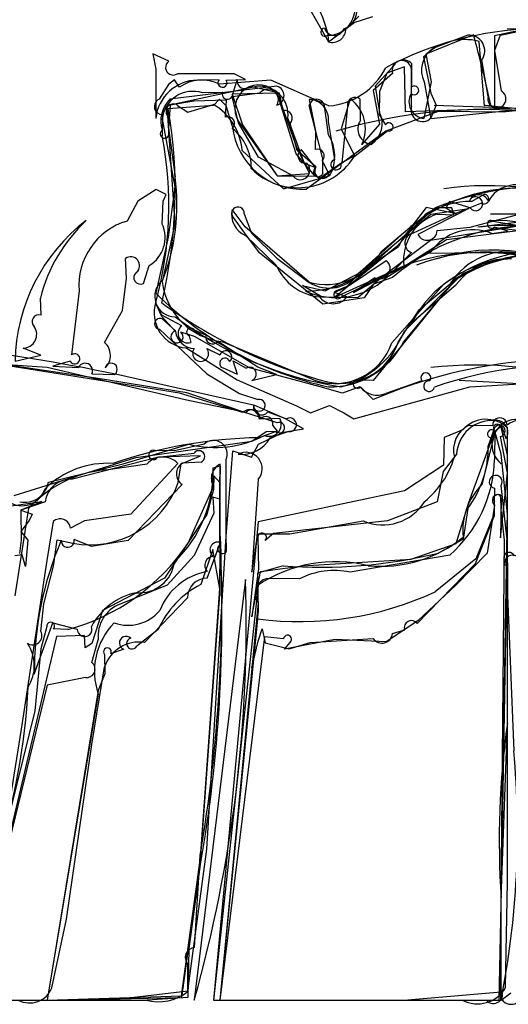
# Model space of a CAD drawing. Extents: x -1.77 to 1.77, y -3.36 to 0.01.
# Tile 2 of 8: x -0.82 to -0.02, y -3.36 to -1.76. Entities that reach past the tile are written whole.
import ezdxf

# ---------------------------------------------------------------- set-up
doc = ezdxf.new("R2010")
doc.units = 0

msp = doc.modelspace()

# ---------------------------------------------------------------- linework, layer by layer
at = {"layer": 'Wire 1', "color": 202, "linetype": 'CONTINUOUS'}
for p, q in [((-0.312499, -1.791151), (-0.27046, -1.75964)), ((-0.27046, -1.75964), (-0.240191, -1.749901)), ((-0.313698, -1.780257), (-0.312499, -1.791151)), ((-0.085592, -1.780566), (-0.141091, -1.801475)), ((-0.032526, -1.780672), (-0.042028, -1.805254)), ((-0.032526, -1.780672), (-0.000584, -1.773822)), ((-0.57247, -1.823072), (-0.59883, -1.810682)), ((-0.59883, -1.810682), (-0.593748, -1.83582)), ((-0.042028, -1.805254), (-0.03125, -1.87141)), ((-0.052083, -1.880182), (-0.0625, -1.820704)), ((-0.593748, -1.83582), (-0.593748, -1.91615)), ((-0.524292, -1.843234), (-0.558554, -1.843234)), ((-0.466216, -1.843234), (-0.524292, -1.843234)), ((-0.447376, -1.852841), (-0.466216, -1.843234)), ((-0.490702, -1.853051), (-0.525844, -1.853653)), ((-0.479036, -1.853533), (-0.447376, -1.852841)), ((-0.156249, -1.856335), (-0.145833, -1.91615)), ((-0.396336, -1.863702), (-0.57066, -1.8849)), ((-0.395624, -1.87473), (-0.469512, -1.876802)), ((-0.469512, -1.876802), (-0.452366, -1.926416)), ((-0.469249, -1.880227), (-0.424068, -1.874483)), ((-0.364582, -1.961731), (-0.395624, -1.87473)), ((-0.54181, -1.905864), (-0.499497, -1.893612)), ((-0.489822, -1.884694), (-0.49979, -1.895044)), ((-0.478889, -1.895666), (-0.489822, -1.884694)), ((-0.459096, -1.923473), (-0.469249, -1.880227)), ((-0.49979, -1.895044), (-0.573515, -1.900304)), ((-0.558217, -1.89487), (-0.54181, -1.905864)), ((-0.46897, -1.929249), (-0.478889, -1.895666)), ((-0.322347, -1.979661), (-0.343749, -1.895305)), ((-0.312499, -1.942853), (-0.318936, -1.895676)), ((-0.133572, -1.905004), (-0.218928, -1.937207)), ((-0.145833, -1.91615), (0.057044, -1.895316)), ((-0.028367, -1.905733), (-0.133572, -1.905004)), ((0.145833, -1.91615), (-0.057044, -1.895316)), ((-0.572332, -1.942271), (-0.572915, -1.913658)), ((-0.426202, -1.979077), (-0.459096, -1.923473)), ((-0.452366, -1.926416), (-0.395832, -2.009899)), ((-0.218928, -1.937207), (-0.348106, -2.031404)), ((-0.453068, -1.968221), (-0.385415, -2.030732)), ((-0.343045, -2.005856), (-0.364582, -1.961731)), ((-0.333132, -1.996969), (-0.356449, -1.967218)), ((-0.370427, -2.009899), (-0.426202, -1.979077)), ((-0.322347, -1.979661), (-0.322174, -2.006343)), ((-0.395832, -2.009899), (-0.343045, -2.005856)), ((-0.385415, -2.030732), (-0.31031, -2.009415)), ((-0.59325, -2.032239), (-0.623051, -2.051068)), ((-0.576999, -2.040449), (-0.59325, -2.032239)), ((-0.623051, -2.051068), (-0.640275, -2.08343)), ((-0.583331, -2.088386), (-0.581507, -2.051065)), ((-0.581507, -2.051065), (-0.576999, -2.040449)), ((-0.115181, -2.051549), (-0.121171, -2.062703)), ((-0.081788, -2.061981), (-0.115181, -2.051549)), ((-0.448228, -2.092822), (-0.469517, -2.064453)), ((-0.153006, -2.061223), (-0.176582, -2.091576)), ((-0.135564, -2.062159), (-0.153546, -2.071626)), ((-0.103657, -2.071651), (-0.153006, -2.061223)), ((-0.111356, -2.061685), (-0.135564, -2.062159)), ((-0.121171, -2.062703), (-0.103657, -2.071651)), ((-0.107882, -2.073128), (-0.111356, -2.061685)), ((-0.44882, -2.103214), (-0.468748, -2.075724)), ((-0.449564, -2.071897), (-0.437644, -2.103473)), ((-0.153546, -2.071626), (-0.201229, -2.124833)), ((-0.135076, -2.072127), (-0.107882, -2.073128)), ((0.021378, -2.082815), (-0.068958, -2.093231)), ((-0.048505, -2.082075), (-0.021378, -2.082815)), ((-0.021378, -2.082815), (0.068958, -2.093231)), ((-0.344045, -2.183325), (-0.448228, -2.092822)), ((-0.261148, -2.166541), (-0.189063, -2.101942)), ((-0.176582, -2.091576), (-0.227047, -2.134409)), ((-0.04642, -2.103648), (-0.019584, -2.099743)), ((-0.019584, -2.099743), (-0.041791, -2.093232)), ((-0.42473, -2.135369), (-0.44882, -2.103214)), ((-0.447584, -2.107092), (-0.397495, -2.155229)), ((-0.437644, -2.103473), (-0.396327, -2.143878)), ((-0.201229, -2.124833), (-0.302082, -2.207813)), ((-0.271873, -2.199803), (-0.145354, -2.133683)), ((-0.641645, -2.176764), (-0.643032, -2.144543)), ((-0.321715, -2.21885), (-0.42473, -2.135369)), ((-0.396327, -2.143878), (-0.344059, -2.18341)), ((-0.281621, -2.190163), (-0.218276, -2.147645)), ((-0.004687, -2.134897), (-0.15675, -2.136643)), ((-0.613844, -2.185064), (-0.6043, -2.15573)), ((-0.302082, -2.207813), (-0.189593, -2.156482)), ((-0.648129, -2.229122), (-0.641645, -2.176764)), ((-0.236742, -2.175793), (-0.271873, -2.199803)), ((-0.207852, -2.17533), (-0.238821, -2.186498)), ((-0.104137, -2.176535), (-0.187001, -2.278825)), ((-0.718654, -2.197313), (-0.730899, -2.30167)), ((-0.303123, -2.199808), (-0.281621, -2.190163)), ((-0.238821, -2.186498), (-0.25446, -2.208475)), ((-0.177083, -2.24948), (-0.104211, -2.187022)), ((-0.164496, -2.228162), (-0.114115, -2.185862)), ((-0.780483, -2.236755), (-0.781858, -2.208979)), ((-0.25446, -2.208475), (-0.321715, -2.21885)), ((-0.282406, -2.207204), (-0.303123, -2.199808)), ((-0.677081, -2.281317), (-0.648129, -2.229122)), ((-0.584073, -2.23709), (-0.593807, -2.218292)), ((-0.593807, -2.218292), (-0.584683, -2.238573)), ((-0.198791, -2.281157), (-0.164496, -2.228162)), ((-0.584683, -2.238573), (-0.561745, -2.263264)), ((-0.551442, -2.254142), (-0.584073, -2.23709)), ((-0.561727, -2.262528), (-0.583108, -2.243125)), ((-0.587628, -2.259717), (-0.51063, -2.332527)), ((-0.512007, -2.269616), (-0.530748, -2.261497)), ((-0.530758, -2.271659), (-0.552709, -2.264656)), ((-0.539187, -2.270773), (-0.536576, -2.281286)), ((-0.441078, -2.322742), (-0.530758, -2.271659)), ((-0.187001, -2.278825), (-0.239514, -2.343154)), ((-0.780956, -2.301925), (-0.809732, -2.290717)), ((-0.510506, -2.291244), (-0.489453, -2.30168)), ((-0.427438, -2.321787), (-0.49271, -2.279966)), ((-0.822914, -2.311979), (-0.780956, -2.301925)), ((-0.460497, -2.3338), (-0.467515, -2.311351)), ((-0.467515, -2.311351), (-0.446321, -2.323093)), ((-0.555005, -2.364062), (-0.883847, -2.311979)), ((-0.733034, -2.311979), (-0.761389, -2.320285)), ((-0.761389, -2.320285), (-0.719876, -2.322396)), ((-0.460497, -2.3338), (-0.484738, -2.322971)), ((-0.326181, -2.353645), (-0.441078, -2.322742)), ((-0.397017, -2.333428), (-0.427438, -2.321787)), ((-0.697914, -2.332812), (-0.660874, -2.333455)), ((-0.51063, -2.332527), (-0.45714, -2.364679)), ((-0.437498, -2.343229), (-0.397017, -2.333428)), ((-0.239514, -2.343154), (-0.265083, -2.342729)), ((-0.289754, -2.364188), (-0.326181, -2.353645)), ((-0.261198, -2.353645), (-0.289754, -2.364188)), ((-0.260279, -2.353644), (-0.239582, -2.374478)), ((-0.160113, -2.343947), (-0.219065, -2.364558)), ((-0.451844, -2.395311), (-0.555005, -2.364062)), ((-0.45714, -2.364679), (-0.427402, -2.374483)), ((-0.391602, -2.405289), (-0.42503, -2.406477)), ((-0.410995, -2.394682), (-0.380969, -2.405728)), ((-0.083339, -2.41615), (-0.044651, -2.416912)), ((-0.041773, -2.420819), (-0.052083, -2.449668)), ((-0.041379, -2.426133), (-0.030583, -2.417562)), ((-0.030583, -2.417562), (-0.023393, -2.438048)), ((-0.376964, -2.426561), (-0.407342, -2.43693)), ((-0.083821, -2.542471), (-0.041379, -2.426133)), ((-0.020833, -2.493859), (-0.032019, -2.434502)), ((-0.646897, -2.479228), (-0.539667, -2.447394)), ((-0.515121, -2.447394), (-0.563261, -2.457811)), ((-0.589422, -2.468227), (-0.729244, -2.504283)), ((-0.563261, -2.457811), (-0.59463, -2.457779)), ((-0.5909, -2.468227), (-0.53149, -2.461769)), ((-0.520724, -2.466488), (-0.589422, -2.468227)), ((-0.552472, -2.479199), (-0.520724, -2.466488)), ((-0.103554, -2.463335), (-0.125771, -2.491774)), ((-0.768702, -2.50914), (-0.646897, -2.479228)), ((-0.557096, -2.509855), (-0.552472, -2.479199)), ((-0.520075, -2.476481), (-0.55082, -2.47801)), ((-0.500287, -2.485885), (-0.488845, -2.482272)), ((-0.489581, -2.520674), (-0.488959, -2.479854)), ((-0.488845, -2.482272), (-0.489581, -2.510113)), ((-0.479165, -2.593498), (-0.479165, -2.472428)), ((-0.125771, -2.491774), (-0.135415, -2.541142)), ((-0.03198, -2.599918), (-0.020833, -2.493859)), ((-0.550931, -2.51293), (-0.638842, -2.604392)), ((-0.499998, -2.515434), (-0.541758, -2.609318)), ((-0.489581, -2.510113), (-0.489581, -2.563562)), ((-0.427082, -2.504971), (-0.437498, -2.655726)), ((-0.489053, -2.608522), (-0.489581, -2.520674)), ((-0.03125, -2.554543), (-0.031381, -2.530607)), ((-0.783463, -2.541903), (-1.003575, -2.572047)), ((-0.774239, -2.54148), (-0.813664, -2.554713)), ((-0.813269, -2.554291), (-0.779289, -2.540647)), ((-0.779289, -2.540647), (-0.783463, -2.541903)), ((-0.135415, -2.541142), (-0.216239, -2.572393)), ((-0.104088, -2.609242), (-0.083821, -2.542471)), ((-0.085411, -2.55205), (-0.093065, -2.602125)), ((-0.041667, -2.54658), (-0.053837, -2.624977)), ((-0.041667, -2.563546), (-0.04167, -2.540855)), ((-0.030887, -2.537444), (-0.03198, -2.599918)), ((-0.813664, -2.554713), (-0.795412, -2.561249)), ((-0.812497, -2.603467), (-0.813269, -2.554291)), ((-0.795412, -2.561249), (-0.800332, -2.571892)), ((-0.489581, -2.563562), (-0.489581, -2.611298)), ((-0.072574, -2.641937), (-0.041667, -2.563546)), ((-0.025816, -2.603598), (-0.03125, -2.554543)), ((-0.800332, -2.571892), (-0.813716, -2.589642)), ((-0.216239, -2.572393), (-0.401735, -2.59257)), ((-0.375544, -2.593226), (-0.255948, -2.572393)), ((-0.813716, -2.589642), (-0.80208, -2.603879)), ((-0.478394, -2.621852), (-0.479165, -2.593498)), ((-0.437498, -2.655726), (-0.427334, -2.593539)), ((-0.427609, -2.598778), (-0.426501, -2.65058)), ((-0.427334, -2.593539), (-0.375544, -2.593226)), ((-0.401735, -2.59257), (-0.415783, -2.604216)), ((-0.815527, -2.625625), (-0.812497, -2.603467)), ((-0.80208, -2.603879), (-0.805816, -2.646543)), ((-0.760389, -2.646072), (-0.754213, -2.603206)), ((-0.754213, -2.603206), (-0.729183, -2.608757)), ((-0.698775, -2.614059), (-0.726871, -2.602626)), ((-0.638842, -2.604392), (-0.698775, -2.614059)), ((-0.510039, -2.665472), (-0.489053, -2.608522)), ((-0.177491, -2.634892), (-0.104088, -2.609242)), ((-0.093065, -2.602125), (-0.133021, -2.624661)), ((-0.03125, -3.1923), (-0.025816, -2.603598)), ((-0.81174, -2.627757), (-0.823512, -2.629482)), ((-0.805816, -2.646543), (-0.81174, -2.627757)), ((-0.500602, -2.619018), (-0.520527, -2.67609)), ((-0.489581, -2.683065), (-0.500602, -2.619018)), ((-0.053837, -2.624977), (-0.105143, -2.677005)), ((-0.776281, -2.70776), (-0.760389, -2.646072)), ((-0.386373, -2.645309), (-0.427775, -2.657295)), ((-0.422971, -2.655029), (-0.354803, -2.645309)), ((-0.354803, -2.645309), (-0.177491, -2.634892)), ((-0.168096, -2.739727), (-0.072574, -2.641937)), ((-0.020833, -2.64063), (-0.020833, -2.693681)), ((-0.426501, -2.65058), (-0.437498, -2.728641)), ((-0.437498, -2.728641), (-0.422971, -2.655029)), ((-0.427775, -2.657295), (-0.427003, -2.719681)), ((-0.447416, -2.667993), (-0.531248, -3.353635)), ((-0.105143, -2.677005), (-0.166506, -2.734661)), ((-0.520831, -3.121672), (-0.489581, -2.683065)), ((-0.020833, -2.693681), (-0.010417, -2.947387)), ((-0.781247, -2.752465), (-0.776281, -2.70776)), ((-0.612013, -2.770515), (-0.54202, -2.697645)), ((-0.427003, -2.719681), (-0.437498, -2.811974)), ((-0.791664, -2.822391), (-0.761543, -2.738382)), ((-0.771405, -2.74425), (-0.781247, -2.781106)), ((-0.761543, -2.738382), (-0.721946, -2.748714)), ((-0.166506, -2.734661), (-0.189852, -2.75024)), ((-0.737167, -2.749475), (-0.760862, -2.748491)), ((-0.589701, -2.749248), (-0.624763, -2.776724)), ((-0.427082, -2.768547), (-0.42068, -2.748217)), ((-0.42068, -2.748217), (-0.415544, -2.770907)), ((-0.189852, -2.75024), (-0.218295, -2.769282)), ((-0.208107, -2.755841), (-0.188233, -2.749946)), ((-0.416737, -2.761269), (-0.489581, -3.353635)), ((-0.437498, -2.811974), (-0.427082, -2.768547)), ((-0.385548, -2.764431), (-0.416737, -2.761269)), ((-0.415544, -2.770907), (-0.376336, -2.780792)), ((-0.302027, -2.765378), (-0.384243, -2.781337)), ((-0.384243, -2.781337), (-0.375083, -2.770385)), ((-0.376336, -2.780792), (-0.342207, -2.770308)), ((-0.342207, -2.770308), (-0.239401, -2.764179)), ((-0.218295, -2.769282), (-0.302027, -2.765378)), ((-0.781247, -2.781106), (-0.790899, -2.88181)), ((-0.67714, -2.789899), (-0.676577, -2.821573)), ((-0.645795, -2.781666), (-0.667136, -2.7888)), ((-0.697914, -2.936634), (-0.677081, -2.810458)), ((-0.676577, -2.821573), (-0.687497, -2.848605)), ((-0.687497, -2.848605), (-0.77083, -3.353635)), ((-0.790899, -2.88181), (-0.830162, -3.040764)), ((-0.03125, -3.18697), (-0.020833, -2.901995)), ((-0.739262, -3.221603), (-0.697914, -2.936634)), ((-0.551779, -3.346486), (-0.520831, -3.121672)), ((-0.031402, -3.353771), (-0.03125, -3.1923)), ((-0.763004, -3.33325), (-0.739262, -3.221603)), ((-0.77083, -3.353635), (-0.551779, -3.346486)), ((-0.489581, -3.353635), (-0.198752, -3.353635)), ((-0.198752, -3.353635), (-0.031402, -3.353771)), ((-0.03125, -3.353635), (-0.015409, -3.341918))]:
    msp.add_line(p, q, dxfattribs=at)
for centre, radius, start, end in [((-0.539665, -1.836205), 0.233841, 13.722356, 72.452919), ((-0.313125, -1.736675), 0.044064, 270.813768, 400.056976), ((-0.29851, -1.739923), 0.032366, 290.710442, 392.682309), ((-0.318207, -1.775546), 0.006522, 95.806588, 313.74009), ((-0.302766, -1.764046), 0.016863, 197.287919, 338.607423), ((-0.083208, -1.805906), 0.025452, 324.451194, 455.375664), ((-0.119013, -1.8371), 0.041911, 121.787334, 207.320239), ((-0.565541, -1.833173), 0.012249, 124.448382, 304.776311), ((-0.524654, -1.923084), 0.069441, 90.982035, 174.2685), ((-0.485059, -1.857902), 0.007441, 139.313287, 395.95712), ((-0.411044, -1.885585), 0.017113, 329.020327, 499.554557), ((-0.400808, -1.879042), 0.015979, 286.116192, 433.748347), ((-0.038004, -1.884494), 0.014725, 162.972773, 422.698048), ((-0.535731, -1.920466), 0.04985, 134.482137, 197.279639), ((-0.565206, -1.904546), 0.011935, 54.158289, 229.771902), ((-0.549789, -1.97666), 0.097089, 4.986397, 58.801816), ((-0.33137, -1.897373), 0.01255, 7.769708, 170.51831), ((-1.346206, -2.032948), 0.783993, 346.451059, 369.740719), ((-0.055533, -2.765606), 0.863957, 84.427105, 106.466087), ((0.055533, -2.765606), 0.863957, 73.533913, 95.572895), ((-0.579495, -1.941387), 0.007217, 122.110033, 352.966975), ((-0.354838, -1.916792), 0.11481, 186.228753, 273.361703), ((-0.365991, -1.977929), 0.063967, 330.513237, 393.253452), ((-0.35047, -1.977366), 0.011778, 120.503197, 282.832853), ((-0.35804, -2.000555), 0.015516, 217.027075, 408.971089), ((-0.329256, -2.00353), 0.00762, 120.578634, 338.332784), ((-0.000343, -2.312531), 0.282778, 85.232643, 131.865204), ((-0.006547, -2.07606), 0.051667, 61.320652, 151.06957), ((0.000343, -2.312531), 0.282778, 48.134796, 94.767357), ((-0.067471, -2.05743), 0.016945, 22.056865, 159.653509), ((-0.072645, -2.055266), 0.011344, 216.299128, 520.816286), ((-0.432948, -2.072602), 0.037467, 167.437077, 247.005268), ((-0.459758, -2.070794), 0.010253, 353.82344, 568.739134), ((-0.527655, -2.316836), 0.295298, 127.429183, 179.057612), ((-0.526044, -2.274559), 0.264087, 133.291786, 165.621435), ((-0.61006, -2.188139), 0.108981, 106.096206, 184.82839), ((-0.11115, -2.147385), 0.078969, 107.636567, 186.615262), ((-0.046712, -2.088594), 0.006762, 105.381371, 316.697531), ((-0.631356, -2.110369), 0.052817, 300.814434, 384.595665), ((0.022206, -2.444969), 0.354446, 82.913287, 130.471104), ((-0.077357, -2.179703), 0.082107, 67.865272, 145.909793), ((-0.022206, -2.444969), 0.354446, 49.528896, 97.086713), ((-0.317034, -2.083553), 0.103364, 254.852026, 330.527064), ((-0.017718, -2.246619), 0.113946, 78.659871, 147.77782), ((0.051647, -2.446028), 0.31128, 88.225622, 120.030517), ((-0.051647, -2.446028), 0.31128, 59.969483, 91.774378), ((-0.634521, -2.1562), 0.014433, 311.283405, 486.134793), ((-0.22884, -2.160846), 0.016907, 242.137088, 411.330041), ((-0.003708, -2.341174), 0.196129, 93.004643, 152.12668), ((-0.020464, -2.249742), 0.104629, 86.451225, 143.169474), ((-0.31882, -2.122135), 0.085352, 202.814258, 264.573876), ((-0.31148, -2.131347), 0.061416, 237.963132, 325.037964), ((-0.618926, -2.175748), 0.010611, 124.904406, 298.612176), ((-0.304611, -2.190602), 0.027726, 216.525348, 323.216225), ((-0.103643, -1.558451), 0.814835, 233.874791, 254.389288), ((-0.784019, -2.247405), 0.011222, 71.632936, 227.063261), ((-0.58706, -2.25096), 0.008775, 63.233553, 266.284153), ((-0.81033, -2.26821), 0.022515, 271.522878, 393.997553), ((-0.559231, -2.272122), 0.009913, 104.58192, 408.862028), ((-0.529309, -2.258717), 0.032754, 187.978508, 266.977193), ((-0.541829, -2.26652), 0.015673, 127.834074, 289.581495), ((-0.536759, -2.264504), 0.006722, 26.578917, 248.826156), ((-0.501205, -2.272641), 0.011217, 164.354284, 319.233025), ((-0.696342, -2.302503), 0.028634, 314.563675, 407.725166), ((-0.5207, -2.299279), 0.012981, 142.770214, 398.245242), ((-0.479892, -2.304958), 0.010107, 310.621974, 521.075443), ((-0.292402, -2.249106), 0.098945, 252.037669, 341.099818), ((-0.725787, -2.308104), 0.008217, 208.13449, 488.462273), ((-0.481303, -2.315283), 0.008421, 18.36643, 245.927543), ((0.08463, -3.133148), 0.825041, 94.969099, 113.139115), ((-0.708825, -2.327456), 0.012155, 333.852856, 515.39676), ((-0.666527, -2.325214), 0.009994, 304.446365, 526.637149), ((-0.441114, -2.332812), 0.011026, 289.1425, 478.178021), ((-0.072108, -2.957269), 0.639103, 70.636875, 96.595299), ((0.072108, -2.957269), 0.639103, 83.404701, 109.363125), ((-0.265472, -2.349415), 0.006697, 86.670544, 320.83455), ((-0.153745, -2.33894), 0.008101, 323.837322, 578.181125), ((-0.232869, -2.331062), 0.036229, 218.561341, 292.396175), ((-0.148471, -2.352499), 0.00887, 81.794779, 348.181901), ((-0.425035, -2.383857), 0.009668, 181.581809, 464.171495), ((-0.440901, -2.406813), 0.015875, 1.213742, 133.572872), ((-0.421306, -2.385943), 0.013516, 172.26409, 319.718804), ((-0.409034, -2.414657), 0.01979, 248.076055, 388.252555), ((-0.375679, -2.415513), 0.011123, 263.365099, 478.398088), ((-0.005246, -2.447502), 0.040809, 49.456641, 231.223171), ((-0.032977, -2.416086), 0.011703, 358.020872, 544.050822), ((0.005246, -2.447502), 0.040809, 308.776829, 490.543359), ((-0.063594, -2.456824), 0.045213, 115.893488, 195.115872), ((-0.046486, -2.465981), 0.05713, 85.517629, 177.345693), ((-0.038629, -2.427338), 0.018624, 324.894987, 460.494241), ((-0.033756, -2.425422), 0.009245, 280.827304, 510.137162), ((-0.497091, -2.276961), 0.175671, 255.974009, 297.335315), ((-0.453946, -2.410052), 0.0538, 263.941113, 330.025873), ((-0.499658, -2.463524), 0.022344, 336.514097, 493.791693), ((-0.218683, -2.452052), 0.166617, 323.117916, 360.819931), ((-0.597676, -2.464756), 0.007613, 66.417085, 332.873252), ((-0.5237, -2.467509), 0.009676, 292.001312, 503.616233), ((-0.447193, -2.487278), 0.026787, 318.660197, 477.652417), ((-0.252081, -2.423959), 0.151565, 309.691121, 342.864905), ((-0.703694, -2.491857), 0.203494, 313.666404, 361.681731), ((-0.538941, -2.495508), 0.021149, 124.169829, 235.465291), ((-0.477617, -2.502875), 0.025664, 116.228683, 209.298811), ((-0.80749, -2.502637), 0.03933, 258.2555, 350.48288), ((-0.731954, -2.546817), 0.042621, 86.355013, 172.806445), ((-0.701343, -2.458034), 0.153273, 259.535215, 340.238986), ((-0.035916, -2.538985), 0.009527, 61.57138, 232.873681), ((-0.037274, -2.536002), 0.006548, 347.283905, 587.829966), ((-0.224216, -2.49762), 0.081228, 247.004796, 328.062324), ((-0.42057, -2.599049), 0.007044, 312.821231, 537.793413), ((-0.248908, -2.817569), 0.542777, 156.767927, 180.508999), ((-0.737204, -2.604746), 0.010548, 173.035329, 371.593451), ((-0.825503, -2.420014), 0.341098, 285.009271, 326.290276), ((-0.48514, -2.617797), 0.007872, 124.349504, 328.989635), ((-0.323705, -1.849622), 0.798151, 265.496731, 283.82202), ((-0.018253, -2.632333), 0.008689, 15.621383, 252.726509), ((-0.012519, -2.641311), 0.013226, 13.408947, 196.821609), ((-0.620581, -2.631676), 0.057864, 265.154546, 352.669405), ((-0.452217, -2.809962), 0.150293, 117.033267, 156.173314), ((-0.509669, -2.697822), 0.032351, 90.654407, 179.68684), ((-2.7103, -2.73926), 2.264006, 344.254405, 361.803873), ((-0.603479, -2.794375), 0.107319, 101.823662, 152.262776), ((-0.765106, -2.743818), 0.006313, 312.250101, 543.928814), ((-0.709831, -2.748626), 0.012116, 180.416119, 380.278087), ((-0.177478, -2.746188), 0.011392, 34.55014, 199.26041), ((-0.794285, -2.759618), 0.014871, 235.226948, 388.748146), ((-0.642266, -2.771381), 0.010873, 45.78051, 251.060435), ((-0.379029, -2.765147), 0.006558, 306.984662, 533.740131), ((-0.225276, -2.754298), 0.017238, 214.972972, 354.865817), ((-0.856565, -2.808158), 0.064913, 327.523704, 394.026919), ((-0.621092, -2.828695), 0.058884, 81.130738, 161.958035), ((-0.63241, -2.772185), 0.008892, 104.806712, 329.312122), ((-0.672547, -2.785625), 0.006274, 329.596473, 582.935815), ((-1.840037, -2.794746), 1.039355, 341.53973, 357.338275), ((1.395172, -3.096432), 1.429293, 172.181405, 183.631821), ((-1.426621, -3.078419), 1.422254, 348.842494, 365.286148), ((-0.79966, -3.318666), 0.039451, 242.42504, 338.303679), ((-0.014819, -3.341893), 0.018474, 152.79599, 320.535919)]:
    msp.add_arc(centre, radius, start, end, dxfattribs=at)
at = {"layer": 'Wire 2', "color": 3, "linetype": 'CONTINUOUS'}
for p, q in [((-0.075835, -1.779965), (-0.153821, -1.81152)), ((0.011475, -1.770318), (-0.042136, -1.781463)), ((-0.042136, -1.781463), (-0.041623, -1.898377)), ((-0.153821, -1.81152), (-0.145065, -1.856621)), ((-0.176506, -1.864413), (-0.17648, -1.827366)), ((-0.208161, -1.843021), (-0.239582, -1.870574)), ((-0.461245, -1.852519), (-0.468602, -1.876561)), ((-0.145065, -1.856621), (-0.157018, -1.91615)), ((-0.48516, -1.874017), (-0.517851, -1.874483)), ((-0.392044, -1.874756), (-0.439212, -1.864067)), ((-0.386182, -1.903354), (-0.392044, -1.874756)), ((-0.239582, -1.870574), (-0.229166, -1.925349)), ((-0.34394, -1.885123), (-0.333332, -1.937009)), ((-0.276915, -1.884225), (-0.291666, -1.933271)), ((-0.583331, -1.917423), (-0.562498, -2.027641)), ((-0.363607, -1.968679), (-0.374999, -1.924197)), ((-0.302082, -1.98337), (-0.312499, -1.921118)), ((-0.229166, -1.925349), (-0.258048, -1.958582)), ((-0.333332, -1.937009), (-0.333959, -1.967)), ((-0.291666, -1.933271), (-0.270094, -1.977354)), ((-0.332845, -1.994909), (-0.363607, -1.968679)), ((-0.322915, -1.985122), (-0.311495, -2.007662)), ((-0.270094, -1.977354), (-0.291849, -1.989297)), ((-0.562498, -2.027641), (-0.573329, -2.110006)), ((-0.062912, -2.054454), (-0.103665, -2.070736)), ((-0.079579, -2.051565), (-0.059249, -2.039969)), ((-0.103665, -2.070736), (-0.174311, -2.10322)), ((-0.573329, -2.110006), (-0.593748, -2.201195)), ((-0.260836, -2.16699), (-0.198444, -2.124809)), ((-0.177293, -2.134728), (-0.208278, -2.166089)), ((-0.208278, -2.166089), (-0.291666, -2.207813)), ((-0.281704, -2.18951), (-0.260836, -2.16699)), ((-0.190383, -2.281143), (-0.104649, -2.178766)), ((-0.298701, -2.196645), (-0.281704, -2.18951)), ((-0.808661, -2.322396), (-0.945812, -2.301562)), ((-0.687862, -2.339999), (-0.808661, -2.322396)), ((-0.542917, -2.36343), (-0.687862, -2.339999)), ((-0.448677, -2.395311), (-0.542917, -2.36343)), ((-0.396132, -2.412516), (-0.448677, -2.395311)), ((-0.020833, -2.464947), (-0.030725, -2.421712)), ((-0.426474, -2.436621), (-0.398491, -2.426561)), ((-0.043255, -2.436478), (-0.0625, -2.513531)), ((-0.020833, -2.554845), (-0.020833, -2.464947)), ((-0.499119, -2.498906), (-0.499998, -2.521018)), ((-0.489581, -2.509763), (-0.499119, -2.498906)), ((-0.489581, -2.603836), (-0.489581, -2.509763)), ((-0.499998, -2.521018), (-0.510415, -2.561922)), ((-0.510415, -2.561922), (-0.579383, -2.66543)), ((-0.03125, -3.164729), (-0.020833, -2.554845)), ((-0.579383, -2.66543), (-0.680497, -2.718561)), ((-0.427082, -2.677065), (-0.499998, -3.353635)), ((-0.680497, -2.718561), (-0.69778, -2.772285)), ((-0.755772, -2.760533), (-0.89583, -3.353635)), ((-0.710047, -2.759177), (-0.755772, -2.760533)), ((-0.709025, -2.779148), (-0.710047, -2.759177)), ((-0.69778, -2.772285), (-0.709025, -2.779148)), ((-0.539122, -3.269849), (-0.521011, -3.132529)), ((-0.03125, -3.33626), (-0.03125, -3.164729)), ((-0.541066, -3.348632), (-0.539122, -3.269849)), ((-0.89583, -3.353635), (-0.616144, -3.353635)), ((-0.616144, -3.353635), (-0.541066, -3.348632)), ((-0.499998, -3.353635), (-0.191341, -3.353635)), ((-0.191341, -3.353635), (-0.102965, -3.353635)), ((-0.102965, -3.353635), (-0.054892, -3.353635))]:
    msp.add_line(p, q, dxfattribs=at)
for centre, radius, start, end in [((-2.644925, -2.468416), 2.659735, 12.460028, 15.001368), ((-0.190488, -1.838901), 0.018147, 39.470439, 193.121064), ((-0.448303, -1.854618), 0.013112, 170.78637, 313.89284), ((-0.533441, -1.922106), 0.050109, 71.872942, 174.637725), ((-0.477082, -1.876598), 0.00848, 162.285894, 360.247864), ((-0.153979, -1.889065), 0.027255, 150.443763, 263.596627), ((-0.172534, -1.870498), 0.007266, 224.83568, 483.135664), ((-0.345272, -1.918016), 0.03292, 354.593619, 447.679611), ((-0.312232, -1.932758), 0.060023, 334.517701, 413.956701), ((-0.383789, -1.915492), 0.012371, 315.280087, 461.15079), ((-0.035781, -1.88192), 0.017463, 226.350531, 250.457943), ((-0.330084, -1.977065), 0.010785, 311.661965, 471.058727), ((-0.300046, -1.991651), 0.008528, 103.815404, 376.020503), ((-0.322456, -2.001765), 0.012447, 146.577606, 331.719691), ((-0.080163, -2.183691), 0.132127, 89.74695, 153.535576), ((-0.058755, -2.047799), 0.007846, 238.008284, 453.608679), ((-0.171664, -2.119366), 0.016361, 99.307502, 249.878999), ((-0.055736, -2.444628), 0.310493, 58.898853, 111.403407), ((0.055736, -2.444628), 0.310493, 68.596593, 121.101147), ((-0.296763, -2.203224), 0.006859, 106.415397, 318.000014), ((-0.192618, -1.796826), 0.569578, 225.230394, 257.849933), ((-0.309235, -2.220051), 0.133634, 268.6007, 332.796103), ((-0.392468, -2.420352), 0.00865, 225.873631, 475.06351), ((-0.046515, -2.430526), 0.006786, 40.65513, 298.706951), ((-0.037191, -2.421135), 0.006492, 354.892879, 589.962018), ((-0.41144, -3.211292), 0.774817, 91.111801, 108.989914), ((-0.672773, -2.622135), 0.143786, 86.32872, 135.072107), ((0.010448, -2.587874), 0.104154, 134.457382, 186.010422), ((-0.811967, -2.508091), 0.039427, 236.962072, 341.51613), ((-0.226877, -2.434483), 0.21185, 264.362841, 309.146819), ((-2.804554, -2.731495), 2.318489, 350.039337, 363.156376), ((-0.301268, -2.865216), 0.226341, 76.306599, 123.77001), ((-0.043504, -3.344358), 0.014688, 219.167505, 393.457188)]:
    msp.add_arc(centre, radius, start, end, dxfattribs=at)
at = {"layer": 'Wire 3', "color": 2, "linetype": 'CONTINUOUS'}
for p, q in [((-0.21741, -1.842582), (-0.229166, -1.872446)), ((-0.188696, -1.832115), (-0.21741, -1.842582)), ((-0.186673, -1.905316), (-0.188696, -1.832115)), ((-0.365183, -1.973668), (-0.395339, -1.876523)), ((-0.229166, -1.872446), (-0.22985, -1.909979)), ((-0.531623, -1.888064), (-0.570381, -1.894546)), ((-0.478483, -1.886398), (-0.531623, -1.888064)), ((-0.479911, -1.914132), (-0.478483, -1.886398)), ((-0.570381, -1.894546), (-0.572915, -1.932086)), ((-0.22985, -1.909979), (-0.219731, -1.926605)), ((0.140319, -1.894784), (-0.186673, -1.905316)), ((-0.140319, -1.894784), (0.186673, -1.905316)), ((-0.458874, -1.921126), (-0.395832, -2.009899)), ((-0.572915, -1.932086), (-0.562289, -2.011132)), ((-0.215469, -1.936626), (-0.27126, -1.979524)), ((-0.334072, -2.010372), (-0.365183, -1.973668)), ((-0.395832, -2.009899), (-0.334072, -2.010372)), ((-0.231325, -2.1458), (-0.13854, -2.0617)), ((0.043933, -2.093231), (-0.119834, -2.114064)), ((-0.043933, -2.093231), (0.119834, -2.114064)), ((-0.119834, -2.114064), (-0.218898, -2.176742)), ((-0.208968, -2.281998), (-0.124776, -2.186802)), ((-0.484587, -2.280185), (-0.333332, -2.343229)), ((-0.041667, -2.51896), (-0.042977, -2.562463)), ((-0.020833, -2.607993), (-0.03125, -2.514635)), ((-0.042977, -2.562463), (-0.072538, -2.634213)), ((-0.489581, -2.692442), (-0.488869, -2.607582)), ((-0.03125, -3.197048), (-0.020833, -2.607993)), ((-0.072538, -2.634213), (-0.138346, -2.687744)), ((-0.520831, -3.12642), (-0.489581, -2.692442)), ((-0.427838, -2.731937), (-0.489581, -3.353635)), ((-0.687497, -2.854504), (-0.77083, -3.353635)), ((-0.551432, -3.349062), (-0.520831, -3.12642)), ((-0.034281, -3.354402), (-0.03125, -3.197048)), ((-0.77083, -3.353635), (-0.551432, -3.349062)), ((-0.489581, -3.353635), (-0.200981, -3.353635)), ((-0.200981, -3.353635), (-0.034281, -3.354402))]:
    msp.add_line(p, q, dxfattribs=at)
for centre, radius, start, end in [((-0.425981, -1.900427), 0.038863, 37.958288, 212.180971), ((-0.476079, -1.924141), 0.010718, 308.467985, 470.949719), ((-0.213945, -1.930061), 0.006739, 256.93295, 509.148923), ((-0.518053, -1.995901), 0.079885, 358.564307, 412.490132), ((-0.362199, -1.920837), 0.108233, 225.401479, 327.163816), ((-0.89935, -2.056442), 0.340093, 338.312539, 367.65604), ((0.052809, -2.554522), 0.528666, 82.211942, 111.219788), ((-0.052809, -2.554522), 0.528666, 68.780212, 97.788058), ((-0.045433, -2.417664), 0.286824, 53.599596, 108.28564), ((0.045433, -2.417664), 0.286824, 71.71436, 126.400404), ((-0.348315, -2.039593), 0.158008, 269.40441, 317.766299), ((-0.472685, -2.169454), 0.111369, 186.531012, 263.865203), ((-0.300303, -2.087382), 0.12088, 245.746329, 312.333028), ((-0.302062, -2.249829), 0.098495, 251.489534, 340.937323), ((-0.039859, -2.508606), 0.010511, 324.993741, 620.09982), ((-0.49303, -2.619327), 0.01246, 70.494096, 239.356894), ((-0.499093, -2.644826), 0.014781, 91.112617, 222.971984), ((-0.492207, -2.7553), 0.101948, 99.999396, 158.8225), ((-0.358828, -2.213723), 0.522789, 262.414607, 294.944567), ((-0.638517, -2.675833), 0.066666, 249.980545, 320.23971), ((-0.582128, -2.817293), 0.111747, 135.141363, 199.450716)]:
    msp.add_arc(centre, radius, start, end, dxfattribs=at)
at = {"layer": 'Wire 4', "color": 4, "linetype": 'CONTINUOUS'}
for p, q in [((-0.389502, -1.655036), (-0.312499, -1.791151)), ((-0.284237, -1.770055), (-0.262887, -1.74929)), ((-0.573221, -1.860767), (-0.588303, -1.884947)), ((-0.563508, -1.853022), (-0.573221, -1.860767)), ((-0.555036, -1.865205), (-0.563508, -1.853022)), ((-0.406244, -1.853655), (-0.489835, -1.860172)), ((-0.311816, -1.895766), (-0.406244, -1.853655)), ((-0.582652, -1.910026), (-0.583331, -1.944802)), ((-0.54407, -2.290379), (-0.461181, -2.342458)), ((-0.461181, -2.342458), (-0.36472, -2.384895)), ((0.082156, -2.353645), (-0.09935, -2.343229)), ((-0.082156, -2.353645), (0.09935, -2.343229)), ((-0.432325, -2.384327), (-0.60882, -2.344252)), ((-0.270832, -2.405728), (-0.082156, -2.353645)), ((-0.382483, -2.405728), (-0.432325, -2.384327)), ((-0.36472, -2.384895), (-0.341467, -2.396074)), ((-0.341467, -2.396074), (-0.310705, -2.384171)), ((-0.310705, -2.384171), (-0.287464, -2.396)), ((-0.352892, -2.422308), (-0.382483, -2.405728)), ((-0.287464, -2.396), (-0.270832, -2.405728)), ((-0.385832, -2.427387), (-0.352892, -2.422308)), ((-0.020833, -2.526712), (-0.020833, -2.420646)), ((-0.426485, -2.447041), (-0.385832, -2.427387)), ((-0.124119, -2.436451), (-0.124727, -2.481697)), ((-0.093319, -2.423818), (-0.124119, -2.436451)), ((-0.438079, -2.46865), (-0.426485, -2.447041)), ((-0.479165, -2.596928), (-0.468495, -2.457811)), ((-0.468495, -2.457811), (-0.438079, -2.46865)), ((-0.675284, -2.489061), (-0.607969, -2.479367)), ((-0.558087, -2.478486), (-0.634551, -2.561456)), ((-0.124727, -2.481697), (-0.188266, -2.523337)), ((-0.188266, -2.523337), (-0.427082, -2.573657)), ((-0.020833, -3.160901), (-0.020833, -2.526712)), ((-0.822914, -2.694341), (-0.800741, -2.55156)), ((-0.634551, -2.561456), (-0.710111, -2.572393)), ((-0.760919, -2.573215), (-0.771549, -2.636639)), ((-0.710111, -2.572393), (-0.732881, -2.584042)), ((-0.427082, -2.573657), (-0.499998, -3.353635)), ((-0.510415, -3.107508), (-0.479165, -2.596928)), ((-0.771549, -2.636639), (-0.812983, -2.911575)), ((-0.812983, -2.911575), (-0.832916, -3.034777)), ((-0.541665, -3.338298), (-0.510415, -3.107508)), ((-0.023772, -3.333208), (-0.020833, -3.160901)), ((-0.670244, -3.353635), (-0.541665, -3.338298)), ((-0.840949, -3.353635), (-0.670244, -3.353635)), ((-0.499998, -3.353635), (-0.184655, -3.353635)), ((-0.184655, -3.353635), (-0.094365, -3.353635))]:
    msp.add_line(p, q, dxfattribs=at)
for centre, radius, start, end in [((-0.305851, -1.770577), 0.021621, 252.09397, 361.385245), ((0.03381, -2.307328), 0.537158, 91.341566, 118.089462), ((-0.03381, -2.307328), 0.537158, 61.910538, 88.658434), ((-0.3206, -1.782592), 0.113515, 274.438176, 333.387933), ((-0.518193, -1.917654), 0.064096, 63.741379, 125.085763), ((-0.582994, -1.896927), 0.013104, 113.901939, 271.494104), ((-1.165371, -2.058016), 0.592948, 344.587054, 371.00729), ((-0.53919, -2.233247), 0.057339, 162.081181, 265.117338), ((-1.29787, -5.378916), 3.111909, 77.207338, 87.35897), ((-0.055566, -2.456732), 0.050086, 46.094636, 138.917095), ((-0.582611, -2.502521), 0.034338, 44.422153, 137.601709), ((-0.656855, -2.68322), 0.195032, 95.422028, 137.540558), ((-0.749734, -2.585967), 0.016963, 6.518514, 131.254268), ((-0.069808, -3.306308), 0.053319, 242.576318, 329.700708)]:
    msp.add_arc(centre, radius, start, end, dxfattribs=at)
at = {"layer": 'Wire 5', "color": 6, "linetype": 'CONTINUOUS'}
for p, q in [((-0.058269, -1.896002), (-0.067051, -1.790499)), ((-0.157485, -1.815731), (-0.145833, -1.87494)), ((-0.208635, -1.833281), (-0.236161, -1.863732)), ((-0.177083, -1.896019), (-0.177083, -1.835795)), ((-0.429806, -1.864067), (-0.576, -1.895702)), ((-0.236161, -1.863732), (-0.229166, -1.906243)), ((-0.145833, -1.87494), (-0.137108, -1.894815)), ((-0.260416, -1.919271), (-0.260609, -1.884731)), ((-0.576, -1.895702), (-0.562498, -2.087851)), ((-0.281249, -1.896968), (-0.290882, -1.988659)), ((-0.137108, -1.894815), (-0.145449, -1.915453)), ((-0.35159, -1.989836), (-0.378715, -1.915864)), ((-0.333102, -1.996741), (-0.35159, -1.989836)), ((-0.290882, -1.988659), (-0.321029, -2.010023)), ((-0.083819, -2.063276), (-0.166773, -2.105378)), ((-0.145563, -2.072007), (-0.083819, -2.063276)), ((-0.260861, -2.167115), (-0.145563, -2.072007)), ((0.051076, -2.082774), (-0.146291, -2.115113)), ((-0.081408, -2.093359), (-0.001431, -2.072398)), ((-0.051076, -2.082774), (0.146291, -2.115113)), ((0.001431, -2.072398), (-0.048291, -2.072398)), ((-0.562498, -2.087851), (-0.582976, -2.180209)), ((-0.135283, -2.099112), (-0.081408, -2.093359)), ((-0.146291, -2.115113), (-0.226368, -2.175792)), ((-0.317877, -2.197397), (-0.260861, -2.167115)), ((-0.226368, -2.175792), (-0.26456, -2.208507)), ((-0.188263, -2.263032), (-0.094063, -2.169702)), ((-0.322915, -2.207813), (-0.354926, -2.188339)), ((-0.354926, -2.188339), (-0.317877, -2.197397)), ((-0.26456, -2.208507), (-0.322915, -2.207813)), ((-0.770483, -2.32239), (-0.91667, -2.311979)), ((-0.546064, -2.374941), (-0.770483, -2.32239)), ((-0.447137, -2.395311), (-0.546064, -2.374941)), ((-0.395487, -2.426114), (-0.402926, -2.416495)), ((-0.437506, -2.442149), (-0.414047, -2.426561)), ((-0.414047, -2.426561), (-0.395487, -2.426114)), ((-0.04118, -2.426192), (-0.041667, -2.472307)), ((-0.03125, -2.463741), (-0.04118, -2.426192)), ((-0.626182, -2.468843), (-0.437506, -2.442149)), ((-0.824427, -2.530727), (-0.626182, -2.468843)), ((-0.020833, -2.561105), (-0.03125, -2.463741)), ((-0.489152, -2.536979), (-0.500763, -2.533829)), ((-0.500763, -2.533829), (-0.499229, -2.559509)), ((-0.489581, -2.575704), (-0.489152, -2.536979)), ((-0.499229, -2.559509), (-0.531248, -2.628818)), ((-0.03125, -3.173306), (-0.020833, -2.561105)), ((-0.531248, -2.628818), (-0.575047, -2.677313)), ((-0.114851, -2.628291), (-0.277054, -2.655726)), ((-0.575047, -2.677313), (-0.652023, -2.707791)), ((-0.359495, -2.666699), (-0.412868, -2.666142)), ((-0.427082, -2.705904), (-0.489581, -3.353635)), ((-0.697914, -2.803122), (-0.687497, -2.76625)), ((-0.77083, -2.839934), (-0.89583, -3.353635)), ((-0.708308, -2.827483), (-0.77083, -2.839934)), ((-0.530483, -3.267959), (-0.521565, -3.117731)), ((-0.03125, -3.339883), (-0.03125, -3.173306)), ((-0.541665, -3.339434), (-0.541665, -3.294833)), ((-0.89583, -3.353635), (-0.609458, -3.353635)), ((-0.489581, -3.353635), (-0.189838, -3.353635)), ((-0.189838, -3.353635), (-0.03125, -3.339883))]:
    msp.add_line(p, q, dxfattribs=at)
for centre, radius, start, end in [((-0.090016, -1.882867), 0.09518, 76.037878, 135.141314), ((-0.193148, -1.83816), 0.016238, 8.37265, 162.514241), ((-0.424401, -1.909831), 0.046082, 352.477087, 456.735881), ((-0.268774, -1.894484), 0.01272, 50.063036, 191.261979), ((-0.267053, -1.924527), 0.042068, 305.939194, 385.761336), ((-0.159137, -1.902271), 0.019004, 160.791076, 316.077608), ((-0.23887, -1.93318), 0.025646, 147.155243, 262.173625), ((-0.327114, -2.003426), 0.008975, 131.857641, 312.688186), ((-0.151804, -2.098343), 0.016539, 205.172472, 357.338182), ((-0.063923, -2.509171), 0.374431, 65.043209, 109.268497), ((0.063923, -2.509171), 0.374431, 70.731503, 114.956791), ((-0.562222, -2.206232), 0.033285, 128.572786, 270.03945), ((-0.199589, -1.75768), 0.603036, 233.036357, 261.217246), ((-0.33791, -2.196568), 0.163743, 286.404788, 336.052306), ((-0.437367, -2.404216), 0.013219, 350.051699, 497.655385), ((-0.414949, -2.41431), 0.01222, 349.701208, 500.267093), ((-0.258525, -2.465722), 0.216959, 311.469351, 358.260742), ((-2.935734, -2.703322), 2.449479, 350.259717, 362.986476), ((-0.302689, -2.778302), 0.125228, 78.187535, 116.975985), ((-0.405863, -2.691067), 0.025891, 105.695893, 214.962205), ((-0.63118, -2.760432), 0.056617, 111.600617, 185.898431), ((-0.706526, -2.813846), 0.013754, 262.558542, 411.231128), ((-0.529672, -3.284059), 0.016121, 92.882058, 221.935666), ((-0.589573, -3.279645), 0.076616, 254.957162, 308.704969)]:
    msp.add_arc(centre, radius, start, end, dxfattribs=at)

doc.saveas('drawing.dxf')
